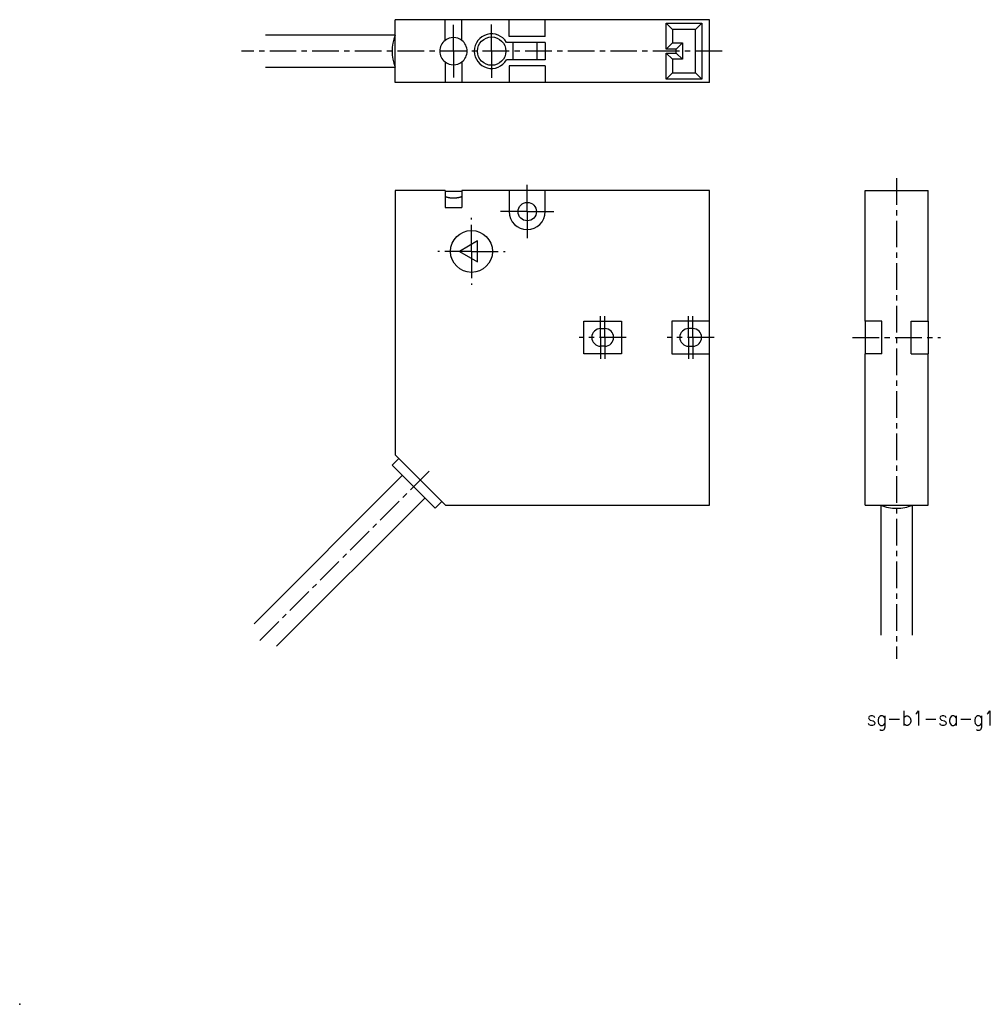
# Model space of a CAD drawing. Extents: x 0 to 228, y 0 to 235.
import ezdxf

# ---------------------------------------------------------------- set-up
doc = ezdxf.new("R2010")
doc.units = 0
doc.header["$PDSIZE"] = -1
doc.linetypes.add('CENTER', pattern=[10.16, 6.35, -1.27, 1.27, -1.27])
doc.layers.get('0').update_dxf_attribs({"linetype": 'CONTINUOUS'})
doc.styles.get("Standard").update_dxf_attribs({"font": 'txt', "bigfont": 'bigfont'})

msp = doc.modelspace()

# ---------------------------------------------------------------- linework, layer by layer
at = {"color": 7, "linetype": 'CONTINUOUS'}
for p, q in [((89.61, 219.83), (89.61, 234.83)), ((164.61, 234.83), (89.61, 234.83)), ((101.51, 229.9), (101.51, 234.83)), ((105.51, 229.9), (105.51, 234.83)), ((116.81, 230.83), (116.81, 234.83)), ((125.41, 230.83), (125.41, 234.83)), ((164.61, 219.83), (164.61, 234.83)), ((154.26, 234.03), (162.76, 234.03)), ((154.26, 227.78), (154.26, 234.03)), ((154.26, 234.03), (155.76, 232.53)), ((155.76, 232.53), (155.76, 229.28)), ((161.26, 232.53), (155.76, 232.53)), ((162.76, 234.03), (161.26, 232.53)), ((161.26, 222.13), (161.26, 232.53)), ((162.76, 234.03), (162.76, 220.63)), ((89.61, 231.13), (58.62, 231.13)), ((125.41, 230.83), (116.81, 230.83)), ((125.41, 229.43), (116.16, 229.43)), ((117.64, 229.43), (117.64, 225.23)), ((123.41, 229.43), (123.41, 225.23)), ((125.41, 229.43), (125.41, 225.23)), ((154.26, 227.78), (155.76, 229.28)), ((155.76, 229.28), (158.16, 229.28)), ((156.66, 227.78), (158.16, 229.28)), ((158.16, 229.28), (158.16, 225.38)), ((156.66, 227.78), (154.26, 227.78)), ((154.26, 220.63), (154.26, 226.88)), ((155.76, 225.38), (154.26, 226.88)), ((154.26, 226.88), (156.66, 226.88)), ((156.66, 226.88), (156.66, 227.78)), ((158.16, 225.38), (156.66, 226.88)), ((58.62, 223.53), (89.61, 223.53)), ((101.51, 224.77), (101.51, 219.83)), ((105.51, 224.77), (105.51, 219.83)), ((125.41, 225.23), (116.16, 225.23)), ((125.41, 223.83), (116.81, 223.83)), ((116.81, 223.83), (116.81, 219.83)), ((125.41, 223.83), (125.41, 219.83)), ((155.76, 225.38), (155.76, 222.13)), ((158.16, 225.38), (155.76, 225.38)), ((155.76, 222.13), (154.26, 220.63)), ((155.76, 222.13), (161.26, 222.13)), ((161.26, 222.13), (162.76, 220.63)), ((164.61, 219.83), (89.61, 219.83)), ((162.76, 220.63), (154.26, 220.63)), ((89.61, 194.06), (89.61, 131.06)), ((101.51, 194.06), (89.61, 194.06)), ((101.51, 194.06), (101.51, 190.06)), ((101.51, 193.96), (105.51, 193.96)), ((105.51, 194.06), (105.51, 190.06)), ((164.61, 194.06), (105.51, 194.06)), ((116.81, 194.06), (116.81, 189.06)), ((125.41, 189.06), (125.41, 194.06)), ((164.61, 119.06), (164.61, 194.06)), ((201.74, 162.96), (201.74, 194.06)), ((201.74, 194.06), (216.74, 194.06)), ((216.74, 162.96), (216.74, 194.06)), ((101.51, 190.06), (105.51, 190.06)), ((109.25, 182.06), (104.92, 179.56)), ((109.25, 177.06), (109.25, 182.06)), ((104.92, 179.56), (109.25, 177.06)), ((134.61, 155.16), (134.61, 162.96)), ((134.61, 162.96), (143.61, 162.96)), ((143.61, 162.96), (143.61, 155.16)), ((155.61, 162.96), (155.61, 155.16)), ((164.61, 162.96), (155.61, 162.96)), ((201.74, 162.96), (201.74, 155.16)), ((205.74, 162.96), (201.74, 162.96)), ((205.74, 155.16), (205.74, 162.96)), ((212.74, 155.16), (212.74, 162.96)), ((212.74, 162.96), (216.74, 162.96)), ((216.74, 162.96), (216.74, 155.16)), ((138.61, 161.16), (139.61, 161.16)), ((160.61, 161.16), (159.61, 161.16)), ((143.61, 155.16), (134.61, 155.16)), ((139.61, 156.96), (138.61, 156.96)), ((155.61, 155.16), (164.61, 155.16)), ((159.61, 156.96), (160.61, 156.96)), ((201.74, 119.06), (201.74, 155.16)), ((205.74, 155.16), (201.74, 155.16)), ((212.74, 155.16), (216.74, 155.16)), ((216.74, 119.06), (216.74, 155.16)), ((90.48, 130.19), (88.85, 128.56)), ((89.61, 131.06), (101.61, 119.06)), ((91.29, 126.12), (55.94, 90.77)), ((61.31, 85.39), (96.67, 120.75)), ((99.11, 118.31), (100.73, 119.93)), ((101.61, 119.06), (164.61, 119.06)), ((201.74, 119.06), (216.74, 119.06)), ((205.44, 119.06), (205.44, 88.08)), ((213.04, 88.08), (213.04, 119.06))]:
    msp.add_line(p, q, dxfattribs=at)
at = {"color": 4, "linetype": 'CENTER'}
for p, q in [((103.51, 227.33), (103.51, 233.58)), ((112.61, 227.33), (112.61, 233.71)), ((167.61, 227.33), (52.95, 227.33)), ((103.51, 227.33), (103.51, 221.08)), ((112.61, 227.33), (112.61, 220.96)), ((121.11, 189.06), (121.11, 196.36)), ((209.24, 197.06), (209.24, 82.39)), ((121.11, 189.06), (113.81, 189.06)), ((121.11, 189.06), (128.41, 189.06)), ((121.11, 189.06), (121.11, 181.76)), ((107.81, 179.56), (107.81, 187.56)), ((107.81, 179.56), (99.81, 179.56)), ((107.81, 179.56), (115.81, 179.56)), ((107.81, 179.56), (107.81, 171.56)), ((138.61, 159.06), (138.61, 164.16)), ((139.61, 159.06), (139.61, 164.16)), ((159.61, 159.06), (159.61, 164.16)), ((160.61, 159.06), (160.61, 164.16)), ((144.71, 159.06), (133.51, 159.06)), ((138.61, 159.06), (138.61, 153.96)), ((139.61, 159.06), (139.61, 153.96)), ((165.71, 159.06), (154.51, 159.06)), ((159.61, 159.06), (159.61, 153.96)), ((160.61, 159.06), (160.61, 153.96)), ((198.74, 159.06), (219.74, 159.06)), ((97.73, 127.18), (56.5, 85.96))]:
    msp.add_line(p, q, dxfattribs=at)
msp.add_line((88.85, 128.56), (99.11, 118.31))
at = {"color": 7, "linetype": 'CONTINUOUS'}
msp.add_polyline3d([(101.5, 192.69, 0), (101.53, 192.68, 0), (101.56, 192.67, 0), (101.59, 192.66, 0), (101.61, 192.65, 0), (101.64, 192.64, 0), (101.67, 192.63, 0), (101.7, 192.62, 0), (101.72, 192.61, 0), (101.75, 192.6, 0), (101.78, 192.59, 0), (101.81, 192.58, 0), (101.84, 192.57, 0), (101.87, 192.56, 0), (101.9, 192.55, 0), (101.93, 192.54, 0), (101.95, 192.54, 0), (101.98, 192.53, 0), (102.02, 192.52, 0), (102.05, 192.51, 0), (102.08, 192.5, 0), (102.11, 192.5, 0), (102.14, 192.49, 0), (102.17, 192.48, 0), (102.2, 192.47, 0), (102.23, 192.47, 0), (102.26, 192.46, 0), (102.29, 192.45, 0), (102.32, 192.44, 0), (102.35, 192.44, 0), (102.38, 192.43, 0), (102.42, 192.43, 0), (102.45, 192.42, 0), (102.48, 192.41, 0), (102.51, 192.41, 0), (102.54, 192.4, 0), (102.58, 192.4, 0), (102.61, 192.39, 0), (102.64, 192.39, 0), (102.67, 192.38, 0), (102.71, 192.38, 0), (102.74, 192.38, 0), (102.77, 192.37, 0), (102.8, 192.37, 0), (102.84, 192.36, 0), (102.87, 192.36, 0), (102.9, 192.36, 0), (102.94, 192.35, 0), (102.97, 192.35, 0), (103, 192.35, 0), (103.04, 192.34, 0), (103.07, 192.34, 0), (103.1, 192.34, 0), (103.14, 192.34, 0), (103.17, 192.34, 0), (103.2, 192.33, 0), (103.24, 192.33, 0), (103.27, 192.33, 0), (103.3, 192.33, 0), (103.34, 192.33, 0), (103.37, 192.33, 0), (103.4, 192.33, 0), (103.44, 192.33, 0), (103.47, 192.33, 0), (103.5, 192.33, 0), (103.54, 192.33, 0), (103.57, 192.33, 0), (103.61, 192.33, 0), (103.64, 192.33, 0), (103.67, 192.33, 0), (103.71, 192.33, 0), (103.74, 192.33, 0), (103.77, 192.33, 0), (103.81, 192.33, 0), (103.84, 192.34, 0), (103.88, 192.34, 0), (103.91, 192.34, 0), (103.94, 192.34, 0), (103.97, 192.34, 0), (104.01, 192.35, 0), (104.04, 192.35, 0), (104.08, 192.35, 0), (104.11, 192.36, 0), (104.14, 192.36, 0), (104.17, 192.36, 0), (104.21, 192.37, 0), (104.24, 192.37, 0), (104.27, 192.38, 0), (104.31, 192.38, 0), (104.34, 192.38, 0), (104.37, 192.39, 0), (104.4, 192.39, 0), (104.44, 192.4, 0), (104.47, 192.4, 0), (104.5, 192.41, 0), (104.53, 192.41, 0), (104.56, 192.42, 0), (104.59, 192.43, 0), (104.63, 192.43, 0), (104.66, 192.44, 0), (104.69, 192.44, 0), (104.72, 192.45, 0), (104.75, 192.46, 0), (104.78, 192.47, 0), (104.81, 192.47, 0), (104.84, 192.48, 0), (104.88, 192.49, 0), (104.91, 192.5, 0), (104.94, 192.5, 0), (104.97, 192.51, 0), (105, 192.52, 0), (105.03, 192.53, 0), (105.06, 192.54, 0), (105.08, 192.54, 0), (105.11, 192.55, 0), (105.14, 192.56, 0), (105.17, 192.57, 0), (105.2, 192.58, 0), (105.23, 192.59, 0), (105.26, 192.6, 0), (105.29, 192.61, 0), (105.31, 192.62, 0), (105.34, 192.63, 0), (105.37, 192.64, 0), (105.4, 192.65, 0), (105.42, 192.66, 0), (105.45, 192.67, 0), (105.48, 192.68, 0), (105.5, 192.69, 0)], dxfattribs=at)
for centre, radius in [((112.61, 227.33), 3.38), ((121.11, 189.06), 2.2), ((107.81, 179.56), 5)]:
    msp.add_circle(centre, radius, dxfattribs=at)
for centre, radius, start, end in [((98.61, 227.33), 9.77, 157.1029, 202.8971), ((103.51, 227.33), 3.25, 52.0201, 127.9799), ((112.61, 227.33), 4.13, 30.6033, 329.3967), ((103.51, 227.33), 3.25, 127.9799, 232.0201), ((103.51, 227.33), 3.25, 307.9799, 52.0201), ((103.51, 227.33), 3.25, 232.0201, 307.9799), ((121.11, 189.06), 4.3, 180, 0), ((138.61, 159.06), 2.1, 90, 270), ((139.61, 159.06), 2.1, 270, 90), ((159.61, 159.06), 2.1, 90, 270), ((160.61, 159.06), 2.1, 270, 90), ((209.18, 127.87), 9.56, 246.9921, 270.3704), ((209.3, 127.87), 9.56, 269.6296, 293.0079)]:
    msp.add_arc(centre, radius, start, end, dxfattribs=at)
msp.add_point((0, 0))
msp.add_point((0, 0))
msp.add_point((0, 0))
msp.add_point((0, 0))
msp.add_point((0, 0))
msp.add_point((0, 0))
msp.add_point((0, 0))
msp.add_point((0, 0))

# ---------------------------------------------------------------- texts
at = {"color": 2}
msp.add_text('sg-b1-sa-g1', height=3.5, dxfattribs=at).set_placement((202.09, 66.47))

doc.saveas('drawing.dxf')
